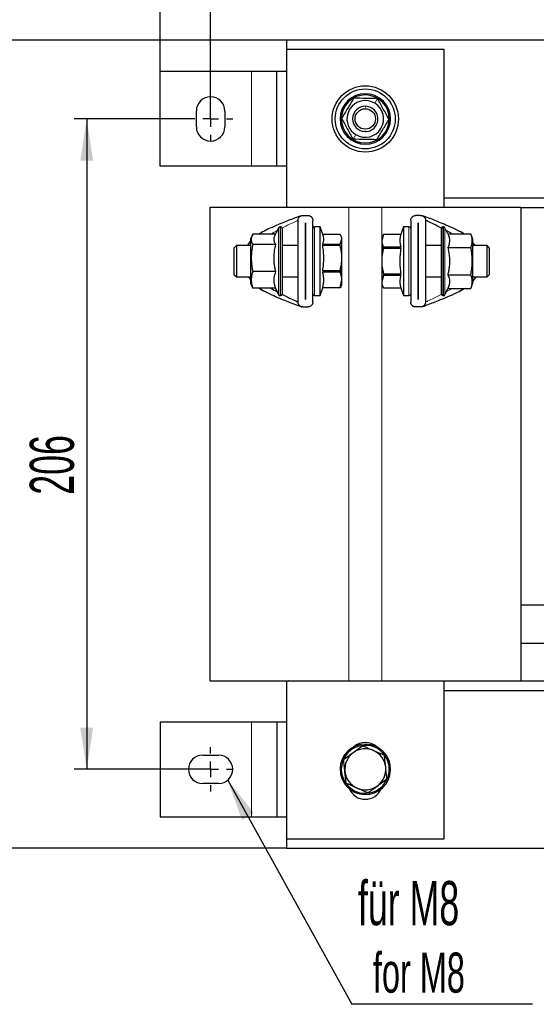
# Paper-space layout 'Blatt2' of a CAD drawing. Header units: millimetres. Extents: x 5 to 418, y 2 to 292.
# Tile 11 of 43: x 58 to 99, y 166 to 243. Entities that reach past the tile are written whole.
import ezdxf

# ---------------------------------------------------------------- set-up
doc = ezdxf.new("R2010")
doc.units = ezdxf.units.MM
doc.layers.add('SLD-0', color=7, linetype='Continuous')
doc.styles.add('SLDTEXTSTYLE0', font='TXT', dxfattribs={"width": 0.605})
doc.dimstyles.new('SLDDIMSTYLE0', dxfattribs={"dimtxt": 3.5, "dimasz": 3.302, "dimexe": 0, "dimexo": 0.0625, "dimgap": 0.875, "dimtad": 1, "dimlfac": 4, "dimrnd": 1e-09, "dimzin": 12, "dimdsep": 46, "dimtxsty": 'SLDTEXTSTYLE0', "dimsah": 1, "dimcen": 0.09, "dimadec": 0, "dimazin": 3, "dimtfac": 1, "dimtofl": 0, "dimtmove": 0, "dimatfit": 3, "dimfxl": 1, "dimfrac": 2, "dimtolj": 1, "dimtzin": 12, "dimarcsym": 0})
doc.dimstyles.new('SLDDIMSTYLE1', dxfattribs={"dimtxt": 0.18, "dimasz": 3.302, "dimexe": 0, "dimexo": 0.0625, "dimgap": 0, "dimtad": 0, "dimtih": 1, "dimtoh": 1, "dimdec": 0, "dimrnd": 1e-09, "dimzin": 0, "dimdsep": 46, "dimtxsty": 'Standard', "dimsah": 1, "dimcen": 0.09, "dimadec": 0, "dimazin": 0, "dimtfac": 3.302, "dimtdec": 0, "dimtofl": 0, "dimtmove": 0, "dimatfit": 3, "dimfxl": 1, "dimfrac": 2, "dimtolj": 1, "dimtzin": 0, "dimarcsym": 0})

# ---------------------------------------------------------------- blocks, each defined once
blk = doc.blocks.new('_D_5')
at = {"layer": 'SLD-0'}
for p, q in [((69.069, 239.374), (69.069, 255.264)), ((151.569, 239.374), (151.569, 255.264)), ((69.069, 254.264), (151.569, 254.264))]:
    blk.add_line(p, q, dxfattribs=at)
for points in [[(69.069, 254.264), (72.371, 253.756), (72.371, 254.772)], [(151.569, 254.264), (148.267, 254.772), (148.267, 253.756)]]:
    blk.add_solid(points, dxfattribs=at)
at = {"layer": 'SLD-0', "insert": (106.309, 258.776), "char_height": 3.5, "attachment_point": 1, "style": 'SLDTEXTSTYLE0'}
blk.add_mtext('330', dxfattribs=at)
blk = doc.blocks.new('_D_6')
at = {"layer": 'SLD-0'}
for p, q in [((71.319, 235.624), (62.263, 235.624)), ((63.263, 235.624), (63.263, 184.124)), ((72.444, 184.124), (62.263, 184.124))]:
    blk.add_line(p, q, dxfattribs=at)
for points in [[(63.263, 235.624), (62.755, 232.322), (63.771, 232.322)], [(63.263, 184.124), (63.771, 187.426), (62.755, 187.426)]]:
    blk.add_solid(points, dxfattribs=at)
at = {"layer": 'SLD-0', "insert": (58.751, 205.864), "char_height": 3.5, "attachment_point": 1, "rotation": 90, "style": 'SLDTEXTSTYLE0'}
blk.add_mtext('206', dxfattribs=at)
blk = doc.blocks.new('_D_7')
at = {"layer": 'SLD-0'}
for p, q in [((79.069, 241.874), (55.416, 241.874)), ((56.416, 241.874), (56.416, 177.874)), ((79.069, 177.874), (55.416, 177.874))]:
    blk.add_line(p, q, dxfattribs=at)
for points in [[(56.416, 241.874), (55.908, 238.572), (56.924, 238.572)], [(56.416, 177.874), (56.924, 181.176), (55.908, 181.176)]]:
    blk.add_solid(points, dxfattribs=at)
at = {"layer": 'SLD-0', "insert": (51.904, 205.864), "char_height": 3.5, "attachment_point": 1, "rotation": 90, "style": 'SLDTEXTSTYLE0'}
blk.add_mtext('256', dxfattribs=at)
blk = doc.blocks.new('_D_8')
at = {"layer": 'SLD-0'}
for p, q in [((73.069, 236.249), (73.069, 248.622)), ((147.569, 237.374), (147.569, 248.622)), ((73.069, 247.622), (147.569, 247.622))]:
    blk.add_line(p, q, dxfattribs=at)
for points in [[(73.069, 247.622), (76.371, 247.114), (76.371, 248.13)], [(147.569, 247.622), (144.267, 248.13), (144.267, 247.114)]]:
    blk.add_solid(points, dxfattribs=at)
at = {"layer": 'SLD-0', "insert": (106.309, 252.134), "char_height": 3.5, "attachment_point": 1, "style": 'SLDTEXTSTYLE0'}
blk.add_mtext('298', dxfattribs=at)
blk = doc.blocks.new('SW_NOTE_0_3')
at = {"layer": 'SLD-0', "color": 0}
blk.add_line((14.303, 0), (0, 0), dxfattribs=at)
at = {"layer": 'SLD-0', "color": 0, "attachment_point": 1, "style": 'SLDTEXTSTYLE0'}
for s, insert, char_height in [('für M8', (0.481, 9.762), 3.5), ('for M8', (1.672, 4.097), 3.175)]:
    blk.add_mtext(s, dxfattribs=dict(at, insert=insert, char_height=char_height))
blk = doc.blocks.new('SW_CENTERMARKSYMBOL_7')
at = {"layer": 'SLD-0', "color": 0}
for p, q in [((0, 1.25), (0, 1.75)), ((-1.25, 0), (-1.75, 0)), ((0, 0), (-0.625, 0)), ((0, 0), (0, 0.625)), ((0, 0), (0, -0.625)), ((0, 0), (0.625, 0)), ((1.25, 0), (1.75, 0)), ((0, -1.25), (0, -1.75))]:
    blk.add_line(p, q, dxfattribs=at)
blk = doc.blocks.new('SW_CENTERMARKSYMBOL_10')
at = {"layer": 'SLD-0', "color": 0}
for p, q in [((0, 1.25), (0, 1.75)), ((-1.25, 0), (-1.75, 0)), ((0, 0), (-0.625, 0)), ((0, 0), (0, 0.625)), ((0, 0), (0, -0.625)), ((0, 0), (0.625, 0)), ((1.25, 0), (1.75, 0)), ((0, -1.25), (0, -1.75))]:
    blk.add_line(p, q, dxfattribs=at)

psp = doc.layouts.new('Blatt2')

# ---------------------------------------------------------------- linework, layer by layer
at = {"color": 7, "linetype": 'Continuous', "lineweight": 25}
for p, q in [((141.569, 241.8742), (79.069, 241.8742)), ((79.069, 241.8742), (79.069, 241.1242)), ((79.069, 241.1242), (79.069, 228.6367)), ((91.569, 241.1242), (79.069, 241.1242)), ((91.569, 228.6367), (91.569, 241.1242)), ((69.069, 231.8742), (69.069, 239.3742)), ((76.319, 239.3742), (69.069, 239.3742)), ((78.319, 239.3742), (76.319, 239.3742)), ((78.319, 231.8742), (78.319, 239.3742)), ((79.069, 239.3742), (78.319, 239.3742)), ((71.944, 234.9992), (71.944, 236.2492)), ((74.194, 236.2492), (74.194, 234.9992)), ((76.319, 231.8742), (69.069, 231.8742)), ((78.319, 231.8742), (76.319, 231.8742)), ((79.069, 231.8742), (78.319, 231.8742)), ((91.569, 229.3742), (104.069, 229.3742)), ((73.0065, 228.6367), (73.0065, 191.1367)), ((73.0065, 228.6367), (84.0065, 228.6367)), ((84.0065, 228.6367), (86.6315, 228.6367)), ((86.6315, 228.6367), (97.6315, 228.6367)), ((97.6315, 228.6367), (97.6315, 191.1367)), ((97.6315, 228.6242), (103.9963, 228.6242)), ((80.3832, 227.9846), (80.7748, 227.9846)), ((89.6998, 227.9846), (89.3082, 227.9846)), ((78.4578, 227.0124), (78.1669, 226.3885)), ((78.6165, 227.0846), (78.5711, 227.0846)), ((78.7415, 226.9596), (78.7415, 221.7596)), ((79.9915, 221.1263), (79.9915, 227.5929)), ((80.5777, 227.3971), (80.5802, 227.3971)), ((80.5777, 221.3221), (80.5777, 227.3971)), ((80.5802, 227.3971), (80.5802, 221.3221)), ((81.1665, 221.1263), (81.1665, 227.5929)), ((81.7415, 227.0846), (81.3027, 227.0846)), ((81.9796, 226.3885), (81.7415, 227.0846)), ((81.7415, 221.6346), (81.7415, 227.0846)), ((88.3415, 227.0846), (88.1352, 226.4813)), ((88.7802, 227.0846), (88.3415, 227.0846)), ((88.3415, 227.0846), (88.3415, 221.6346)), ((88.9165, 227.5929), (88.9165, 221.1263)), ((89.5027, 227.3971), (89.5052, 227.3971)), ((89.5027, 221.3221), (89.5027, 227.3971)), ((89.5052, 227.3971), (89.5052, 221.3221)), ((90.0915, 227.5929), (90.0915, 221.1263)), ((91.3415, 223.0596), (91.3415, 226.9596)), ((91.5119, 227.0846), (91.4665, 227.0846)), ((91.8526, 226.5246), (91.6252, 227.0124)), ((76.3535, 226.3895), (76.2415, 226.1096)), ((76.2415, 226.1096), (76.2415, 222.6248)), ((78.2216, 226.5059), (76.4075, 226.5059)), ((83.324, 226.4717), (81.9511, 226.4717)), ((83.4665, 226.2346), (83.3776, 226.3886)), ((83.4665, 226.0925), (83.4665, 226.2346)), ((86.759, 226.4813), (86.6165, 226.2346)), ((86.759, 226.4799), (86.6165, 225.9834)), ((86.6165, 226.2346), (86.6165, 225.9834)), ((88.1352, 226.4813), (86.759, 226.4813)), ((86.759, 226.4799), (86.759, 226.4813)), ((88.1352, 226.4799), (86.759, 226.4799)), ((88.1352, 226.4799), (88.1352, 226.4813)), ((92.1981, 226.5246), (91.7342, 226.7785)), ((91.8526, 226.5246), (93.6755, 226.5246)), ((93.8415, 226.1096), (93.6755, 226.5246)), ((93.8415, 222.6096), (93.8415, 226.1096)), ((75.1248, 225.6096), (74.9165, 225.4013)), ((74.9165, 225.4013), (74.9165, 223.3179)), ((76.2415, 225.6096), (75.1248, 225.6096)), ((75.1248, 225.6096), (75.1248, 223.1096)), ((76.0078, 225.6096), (76.2415, 225.9421)), ((78.2304, 225.6791), (76.4075, 225.6791)), ((79.9915, 225.6096), (78.7415, 225.6096)), ((80.5802, 225.6096), (80.5777, 225.6096)), ((81.9478, 225.7133), (81.9478, 225.5905)), ((81.9478, 225.7133), (83.324, 225.7133)), ((83.324, 225.5905), (81.9478, 225.5905)), ((83.324, 225.7133), (83.4665, 226.0925)), ((83.324, 225.5905), (83.324, 225.7133)), ((83.4665, 224.606), (83.4665, 226.0925)), ((86.6165, 225.9834), (86.6165, 224.3596)), ((86.759, 225.3527), (86.759, 225.4868)), ((86.759, 225.4868), (88.1352, 225.4868)), ((88.1352, 225.3527), (86.759, 225.3527)), ((88.1352, 225.3527), (88.1352, 225.4868)), ((89.5052, 225.6096), (89.5027, 225.6096)), ((91.3415, 225.6096), (90.0915, 225.6096)), ((91.8526, 225.4421), (93.6755, 225.4421)), ((94.0116, 225.6096), (93.8415, 225.8406)), ((94.9582, 225.6096), (93.8415, 225.6096)), ((95.1665, 225.4013), (94.9582, 225.6096)), ((94.9582, 223.1096), (94.9582, 225.6096)), ((95.1665, 223.3179), (95.1665, 225.4013)), ((83.4665, 222.8731), (83.4665, 224.606)), ((86.6165, 224.3596), (86.6165, 222.7358)), ((74.9165, 223.3179), (75.1248, 223.1096)), ((75.1248, 223.1096), (76.2415, 223.1096)), ((76.0714, 223.1096), (76.2663, 222.8448)), ((78.2304, 223.5329), (76.4075, 223.5329)), ((78.7415, 223.1096), (79.9915, 223.1096)), ((80.5777, 223.1096), (80.5802, 223.1096)), ((81.9478, 223.6215), (81.9478, 223.4784)), ((81.9478, 223.6215), (83.324, 223.6215)), ((83.324, 223.4784), (81.9478, 223.4784)), ((83.324, 223.6215), (83.324, 223.4784)), ((86.759, 223.2323), (86.6165, 222.7358)), ((86.759, 223.3665), (86.759, 223.2323)), ((86.759, 223.3665), (88.1352, 223.3665)), ((88.1352, 223.2323), (86.759, 223.2323)), ((88.1352, 223.2323), (88.1352, 223.3665)), ((89.5027, 223.1096), (89.5052, 223.1096)), ((90.0915, 223.1096), (91.3415, 223.1096)), ((91.3415, 221.7596), (91.3415, 223.0596)), ((91.8526, 223.2771), (93.6755, 223.2771)), ((93.8415, 223.1096), (94.9582, 223.1096)), ((94.0752, 223.1096), (93.8415, 222.7771)), ((94.9582, 223.1096), (95.1665, 223.3179)), ((76.2415, 222.6248), (76.2415, 222.6096)), ((76.2415, 222.6096), (76.3535, 222.3297)), ((76.4075, 222.2133), (76.3565, 222.3309)), ((78.2304, 222.2133), (76.4075, 222.2133)), ((78.2216, 222.2133), (78.4578, 221.7068)), ((81.7415, 221.6346), (81.9511, 222.2474)), ((81.9478, 222.2678), (81.9478, 222.2474)), ((81.9478, 222.2678), (83.324, 222.2678)), ((83.324, 222.2474), (81.9478, 222.2474)), ((83.324, 222.2678), (83.4665, 222.8731)), ((83.377, 222.3309), (83.324, 222.2474)), ((83.324, 222.2678), (83.324, 222.2474)), ((83.3776, 222.3305), (83.4665, 222.4846)), ((83.4665, 222.4846), (83.4665, 222.8731)), ((86.6165, 222.7358), (86.6165, 222.4846)), ((86.6165, 222.4846), (86.759, 222.2378)), ((86.759, 222.2392), (88.1352, 222.2392)), ((86.759, 222.2378), (86.759, 222.2392)), ((86.759, 222.2378), (88.1352, 222.2378)), ((88.1352, 222.2378), (88.1352, 222.2392)), ((88.1352, 222.2378), (88.3415, 221.6346)), ((93.6755, 222.1945), (93.8415, 222.6096)), ((78.5711, 221.6346), (78.6165, 221.6346)), ((81.3027, 221.6346), (81.7415, 221.6346)), ((88.3415, 221.6346), (88.7802, 221.6346)), ((91.4665, 221.6346), (91.5119, 221.6346)), ((91.6252, 221.7068), (91.8526, 222.1945)), ((91.8526, 222.1945), (93.6755, 222.1945)), ((80.3832, 220.7346), (80.7748, 220.7346)), ((80.5802, 221.3221), (80.5777, 221.3221)), ((89.6998, 220.7346), (89.3082, 220.7346)), ((89.5052, 221.3221), (89.5027, 221.3221)), ((99.9162, 197.1242), (97.6315, 197.1242)), ((97.6315, 194.1242), (101.3284, 194.1242)), ((73.0065, 191.1367), (84.0065, 191.1367)), ((78.9963, 191.1367), (78.9963, 191.1242)), ((78.9963, 191.1242), (79.2371, 191.1242)), ((79.069, 191.1242), (79.069, 178.6242)), ((79.2371, 191.1242), (79.2371, 191.1367)), ((79.259, 191.1242), (79.2371, 191.1242)), ((79.259, 191.1242), (81.5367, 191.1242)), ((81.5367, 191.1242), (82.194, 191.1242)), ((82.194, 191.1242), (88.444, 191.1242)), ((84.0065, 191.1367), (86.6315, 191.1367)), ((86.6315, 191.1367), (97.6315, 191.1367)), ((88.444, 191.1242), (89.1013, 191.1242)), ((89.1013, 191.1242), (91.379, 191.1242)), ((91.379, 191.1242), (91.4009, 191.1242)), ((91.4009, 191.1367), (91.4009, 191.1242)), ((91.4009, 191.1242), (91.6417, 191.1242)), ((91.569, 178.6242), (91.569, 191.1242)), ((91.6417, 191.1242), (91.6417, 191.1367)), ((91.6417, 191.1242), (103.9963, 191.1242)), ((93.2973, 191.1367), (93.319, 191.1242)), ((91.569, 190.3742), (104.069, 190.3742)), ((69.069, 187.8742), (69.069, 180.3742)), ((69.069, 187.8742), (76.319, 187.8742)), ((76.319, 187.8742), (78.319, 187.8742)), ((78.319, 187.8742), (78.319, 180.3742)), ((78.319, 187.8742), (79.069, 187.8742)), ((85.1164, 185.9896), (84.3593, 185.4355)), ((85.9748, 185.611), (86.8332, 185.2324)), ((72.444, 185.2492), (73.694, 185.2492)), ((84.3593, 185.4355), (83.6022, 184.8814)), ((86.2787, 182.8129), (87.0358, 183.367)), ((73.694, 182.9992), (72.444, 182.9992)), ((84.6632, 182.6374), (83.8048, 183.016)), ((85.5216, 182.2588), (86.2787, 182.8129)), ((69.069, 180.3742), (76.319, 180.3742)), ((76.319, 180.3742), (78.319, 180.3742)), ((78.319, 180.3742), (79.069, 180.3742)), ((79.069, 178.6242), (91.569, 178.6242)), ((79.069, 178.6242), (79.069, 177.8742)), ((79.069, 177.8742), (141.569, 177.8742))]:
    psp.add_line(p, q, dxfattribs=at)
at = {"color": 7, "linetype": 'Continuous', "lineweight": 18}
for p, q in [((76.319, 231.8742), (76.319, 239.3742)), ((86.0688, 236.8653), (86.2892, 237.2303)), ((86.3852, 237.1968), (86.4414, 237.2796)), ((85.3369, 236.5281), (85.3388, 236.624)), ((85.3011, 234.7202), (85.2992, 234.6244)), ((84.2528, 234.0516), (84.1966, 233.9688)), ((84.5692, 234.3831), (84.3488, 234.0181)), ((84.0065, 228.6367), (84.0065, 191.1367)), ((86.6315, 228.6367), (86.6315, 226.2606)), ((78.4578, 221.7068), (78.4578, 227.0124)), ((78.5711, 227.0846), (78.5711, 221.6346)), ((78.6165, 221.6346), (78.6165, 227.0846)), ((81.3027, 221.6346), (81.3027, 227.0846)), ((88.7802, 227.0846), (88.7802, 221.6346)), ((91.4665, 227.0846), (91.4665, 222.9971)), ((91.5119, 222.9971), (91.5119, 227.0846)), ((91.6252, 227.0124), (91.6252, 223.0332)), ((92.9795, 226.6255), (93.1479, 226.5246)), ((91.4665, 222.9971), (91.4665, 221.6346)), ((91.5119, 221.6346), (91.5119, 222.9971)), ((91.6252, 223.0332), (91.6252, 221.7068)), ((86.6315, 222.4586), (86.6315, 191.1367)), ((91.7342, 221.9407), (92.1981, 222.1945)), ((81.5367, 191.1242), (81.5367, 191.1367)), ((82.194, 191.1242), (82.194, 191.1367)), ((88.444, 191.1242), (88.444, 191.1367)), ((89.1013, 191.1242), (89.1013, 191.1367)), ((76.319, 187.8742), (76.319, 180.3742)), ((84.9854, 185.9947), (84.9678, 186.0931)), ((85.6526, 182.2537), (85.6702, 182.1553))]:
    psp.add_line(p, q, dxfattribs=at)
at = {"color": 7, "linetype": 'Continuous', "lineweight": 25}
for radius in [2.625, 2.375, 0.8083]:
    psp.add_circle((85.319, 235.6242), radius, dxfattribs=at)
for centre, radius, start, end in [((73.069, 236.2492), 1.125, 0, 180), ((85.319, 235.6242), 2, 55.862571, 235.862571), ((85.319, 235.6242), 1.9, 55.862571, 235.862571), ((85.319, 235.6242), 1.45, 88.864037, 238.864037), ((85.319, 235.6242), 2, 235.862571, 55.862571), ((85.319, 235.6242), 1.9, 235.862571, 55.862571), ((85.319, 235.6242), 1.45, 58.864037, 88.864037), ((85.319, 235.6242), 1, 88.864037, 268.864037), ((85.319, 235.6242), 1.45, 238.864037, 58.864037), ((85.319, 235.6242), 1, 268.864037, 88.864037), ((73.069, 234.9992), 1.125, 180, 0), ((78.5711, 226.9596), 0.125, 90, 155), ((78.6165, 226.9596), 0.125, 360, 90), ((81.3027, 226.9483), 0.1363, 90, 180), ((88.7802, 226.9483), 0.1363, 0, 90), ((91.4665, 226.9596), 0.125, 90, 180), ((91.5119, 226.9596), 0.125, 25, 90), ((78.5711, 221.7596), 0.125, 205, 270), ((78.6165, 221.7596), 0.125, 270, 0), ((81.3027, 221.7708), 0.1363, 180, 270), ((88.7802, 221.7708), 0.1363, 270, 0), ((91.4665, 221.7596), 0.125, 180, 270), ((91.5119, 221.7596), 0.125, 270, 335), ((85.319, 184.1242), 2, 100.1124, 280.1124), ((85.319, 184.1242), 1.9, 100.1124, 216.760664), ((85.319, 184.1242), 1.625, 66.199514, 126.199514), ((85.319, 184.8742), 1.375, 48.590378, 131.409622), ((85.319, 184.1242), 2, 280.1124, 100.1124), ((85.319, 184.1242), 1.9, 38.138238, 100.1124), ((85.319, 184.1242), 1.625, 6.199514, 66.199514), ((72.444, 184.1242), 1.125, 90, 270), ((73.694, 184.1242), 1.125, 270, 90), ((85.319, 184.1242), 1.625, 126.199514, 186.199514), ((85.319, 184.1242), 1.9, 280.1124, 36.760664), ((85.319, 184.1242), 1.625, 306.199514, 6.199514), ((85.319, 184.1242), 1.625, 186.199514, 246.199514), ((85.319, 184.1242), 1.9, 218.138238, 280.1124), ((85.319, 183.1242), 1.375, 203.791471, 336.208529), ((85.319, 184.1242), 1.625, 246.199514, 306.199514)]:
    psp.add_arc(centre, radius, start, end, dxfattribs=at)
for points, knots in [([(84.4132, 237.2675), (84.2515, 236.9998), (83.9281, 236.4644), (83.6047, 235.9291), (83.443, 235.6614)], [0, 0, 0, 0, 0.4999949, 1, 1, 1, 1]), ([(86.2892, 237.2303), (85.976, 237.2365), (85.3507, 237.2489), (84.7253, 237.2613), (84.4132, 237.2675)], [0, 0, 0, 0, 0.5008729, 1, 1, 1, 1]), ([(87.195, 235.587), (87.0441, 235.8609), (86.7421, 236.4086), (86.4402, 236.9564), (86.2892, 237.2303)], [0, 0, 0, 0, 0.4999949, 1, 1, 1, 1]), ([(83.443, 235.6614), (83.5939, 235.3875), (83.8959, 234.8398), (84.1978, 234.292), (84.3488, 234.0181)], [0, 0, 0, 0, 0.4999949, 1, 1, 1, 1]), ([(86.2248, 233.9809), (86.3865, 234.2486), (86.7099, 234.784), (87.0333, 235.3193), (87.195, 235.587)], [0, 0, 0, 0, 0.4999949, 1, 1, 1, 1]), ([(86.2248, 233.9809), (85.9116, 233.9871), (85.2862, 233.9995), (84.6609, 234.0119), (84.3488, 234.0181)], [0, 0, 0, 0, 0.5008729, 1, 1, 1, 1]), ([(80.2621, 227.9653), (80.2611, 227.965), (80.2587, 227.9641), (80.2135, 227.9479), (80.0857, 227.9016), (79.8251, 227.8056), (79.443, 227.6611), (78.902, 227.4495), (78.2762, 227.1906), (77.63, 226.9045), (77.2407, 226.7015), (77.0596, 226.607)], [0, 0, 0, 0, 0.0075444, 0.0182828, 0.0663655, 0.137628, 0.2614454, 0.4076085, 0.617531, 0.8220435, 1, 1, 1, 1]), ([(79.9915, 227.5929), (79.9932, 227.6209), (79.9968, 227.6779), (80.0243, 227.7565), (80.066, 227.8273), (80.1155, 227.8818), (80.17, 227.9234), (80.2246, 227.9529), (80.2855, 227.974), (80.3393, 227.9835), (80.3724, 227.9843), (80.3832, 227.9846)], [0, 0, 0, 0, 0.1456878, 0.2965899, 0.4280515, 0.5641088, 0.6595121, 0.7574652, 0.8529913, 0.9521812, 1, 1, 1, 1]), ([(80.7748, 227.9846), (80.7937, 227.9838), (80.8321, 227.9822), (80.8875, 227.9694), (80.9399, 227.9495), (80.9886, 227.9227), (81.0332, 227.8891), (81.0745, 227.8475), (81.1104, 227.7982), (81.1406, 227.7382), (81.1621, 227.6693), (81.165, 227.6186), (81.1665, 227.5929)], [0, 0, 0, 0, 0.0837457, 0.1701848, 0.2538779, 0.3397034, 0.4297781, 0.521754, 0.6278798, 0.7363114, 0.8663221, 1, 1, 1, 1]), ([(88.9165, 227.5929), (88.9182, 227.6209), (88.9218, 227.6779), (88.9493, 227.7565), (88.991, 227.8273), (89.0405, 227.8818), (89.095, 227.9234), (89.1496, 227.9529), (89.2105, 227.974), (89.2643, 227.9835), (89.2974, 227.9843), (89.3082, 227.9846)], [0, 0, 0, 0, 0.1456878, 0.2965899, 0.4280515, 0.5641088, 0.6595121, 0.7574652, 0.8529913, 0.9521812, 1, 1, 1, 1]), ([(89.6998, 227.9846), (89.7187, 227.9838), (89.7571, 227.9822), (89.8125, 227.9694), (89.8649, 227.9495), (89.9136, 227.9227), (89.9582, 227.8891), (89.9995, 227.8475), (90.0354, 227.7982), (90.0656, 227.7382), (90.0871, 227.6693), (90.09, 227.6186), (90.0915, 227.5929)], [0, 0, 0, 0, 0.0837457, 0.1701848, 0.2538779, 0.3397034, 0.4297781, 0.521754, 0.6278798, 0.7363114, 0.8663221, 1, 1, 1, 1]), ([(93.1173, 226.5246), (93.1143, 226.5271), (92.9651, 226.6499), (92.3534, 226.9302), (91.503, 227.3271), (90.5899, 227.6814), (90.0783, 227.8724), (89.8882, 227.9414), (89.8359, 227.9601), (89.8218, 227.9652), (89.8211, 227.9655), (89.8208, 227.9656)], [0, 0, 0, 0, 0.002768, 0.1379697, 0.5089855, 0.7995981, 0.926513, 0.9720824, 0.9885655, 0.9952308, 1, 1, 1, 1]), ([(91.3461, 226.9867), (91.149, 227.0872), (90.788, 227.2712), (90.3763, 227.4645), (90.1605, 227.5623), (90.1087, 227.5853), (90.0946, 227.5916), (90.0925, 227.5925), (90.0915, 227.5929)], [0, 0, 0, 0, 0.44787445, 0.82001141, 0.94471202, 0.96679312, 0.98491039, 1, 1, 1, 1]), ([(76.4075, 226.5059), (76.3802, 226.4488), (76.3391, 226.3632), (76.3073, 226.2476), (76.2929, 226.1597), (76.2899, 226.0709), (76.2986, 225.9812), (76.3189, 225.8914), (76.3529, 225.7905), (76.3875, 225.72), (76.4075, 225.6791)], [0, 0, 0, 0, 0.2088084, 0.3134713, 0.4185288, 0.5258452, 0.633427, 0.741759, 0.8503097, 1, 1, 1, 1]), ([(77.3197, 226.7393), (77.2751, 226.7186), (77.1232, 226.648), (76.9863, 226.5598), (76.8897, 226.4975)], [0, 0, 0, 0, 0.2937132, 1, 1, 1, 1]), ([(78.2304, 225.6791), (78.2028, 225.7281), (78.1473, 225.8263), (78.1084, 225.9515), (78.0948, 226.0528), (78.0946, 226.1299), (78.1048, 226.2074), (78.1264, 226.2938), (78.1524, 226.3539), (78.1674, 226.3883)], [0, 0, 0, 0, 0.2100067, 0.4215173, 0.5279221, 0.6358534, 0.744585, 0.8535747, 1, 1, 1, 1]), ([(81.9478, 225.7133), (81.9709, 225.7753), (82.0173, 225.8997), (82.0399, 226.0893), (82.0202, 226.2484), (81.9944, 226.3481), (81.9807, 226.3842), (81.9791, 226.3883)], [0, 0, 0, 0, 0.2770633, 0.55642497, 0.83868445, 0.98142728, 1, 1, 1, 1]), ([(83.4665, 226.0925), (83.4647, 226.1241), (83.461, 226.1876), (83.4315, 226.2827), (83.3869, 226.3777), (83.345, 226.4403), (83.324, 226.4717)], [0, 0, 0, 0, 0.2469561, 0.4952833, 0.7471831, 1, 1, 1, 1]), ([(88.1352, 226.4799), (88.1121, 226.3989), (88.0657, 226.2361), (88.0434, 225.9879), (88.0618, 225.7795), (88.0973, 225.6122), (88.1226, 225.5287), (88.1352, 225.4868)], [0, 0, 0, 0, 0.2460708, 0.4942578, 0.7459169, 0.8727596, 1, 1, 1, 1]), ([(91.8526, 226.5246), (91.8701, 226.4852), (91.9139, 226.3866), (91.9543, 226.2565), (91.9778, 226.1354), (91.9875, 226.0433), (91.9888, 225.9503), (91.9813, 225.8566), (91.9653, 225.7628), (91.9394, 225.6622), (91.9029, 225.5551), (91.8694, 225.4798), (91.8526, 225.4421)], [0, 0, 0, 0, 0.1108122, 0.2772101, 0.3608565, 0.444657, 0.5301525, 0.6158318, 0.7020388, 0.7884053, 0.8941091, 1, 1, 1, 1]), ([(92.6495, 226.794), (92.7336, 226.7569), (92.8483, 226.7063), (92.9519, 226.6425), (92.9795, 226.6255)], [0, 0, 0, 0, 0.7331237, 1, 1, 1, 1]), ([(93.086, 226.5692), (93.0768, 226.5748), (93.0564, 226.5872), (93.0075, 226.6151), (92.9807, 226.6304)], [0, 0, 0, 0, 0.4502431, 1, 1, 1, 1]), ([(93.6755, 225.4421), (93.6878, 225.4742), (93.7134, 225.5407), (93.7446, 225.6421), (93.7694, 225.7465), (93.7856, 225.8515), (93.7928, 225.9577), (93.7903, 226.0648), (93.7779, 226.1727), (93.7561, 226.2805), (93.7234, 226.3981), (93.6927, 226.4792), (93.6755, 226.5246)], [0, 0, 0, 0, 0.0899804, 0.1860887, 0.2823171, 0.3789798, 0.4758209, 0.5745607, 0.6735044, 0.7730079, 0.87267, 1, 1, 1, 1]), ([(76.4075, 225.6791), (76.3952, 225.6155), (76.3696, 225.4838), (76.3384, 225.2826), (76.3136, 225.0757), (76.2974, 224.8675), (76.2902, 224.6569), (76.2927, 224.4446), (76.305, 224.2307), (76.3269, 224.0169), (76.3596, 223.7838), (76.3903, 223.623), (76.4075, 223.5329)], [0, 0, 0, 0, 0.0899804, 0.1860887, 0.2823171, 0.3789798, 0.4758209, 0.5745607, 0.6735044, 0.7730079, 0.87267, 1, 1, 1, 1]), ([(78.2304, 223.5329), (78.2129, 223.611), (78.1691, 223.8066), (78.1287, 224.0645), (78.1052, 224.3047), (78.0955, 224.4873), (78.0942, 224.6715), (78.1017, 224.8574), (78.1177, 225.0434), (78.1436, 225.2429), (78.1801, 225.4552), (78.2136, 225.6045), (78.2304, 225.6791)], [0, 0, 0, 0, 0.1108122, 0.2772101, 0.3608565, 0.444657, 0.5301525, 0.6158318, 0.7020388, 0.7884053, 0.8941091, 1, 1, 1, 1]), ([(81.9478, 223.6215), (81.9602, 223.7027), (81.985, 223.8652), (82.0115, 224.1108), (82.0284, 224.3579), (82.0341, 224.6053), (82.0285, 224.8524), (82.0117, 225.0988), (81.9852, 225.3451), (81.9603, 225.5087), (81.9478, 225.5905)], [0, 0, 0, 0, 0.1245488, 0.2492466, 0.3745041, 0.5, 0.6244574, 0.7491579, 0.874495, 1, 1, 1, 1]), ([(83.4665, 224.606), (83.4595, 224.7709), (83.4453, 225.1037), (83.3647, 225.4272), (83.324, 225.5905)], [0, 0, 0, 0, 0.4952208, 1, 1, 1, 1]), ([(86.6165, 225.9834), (86.6235, 225.9002), (86.6376, 225.7323), (86.7183, 225.5692), (86.759, 225.4868)], [0, 0, 0, 0, 0.4952208, 1, 1, 1, 1]), ([(86.759, 225.3527), (86.7484, 225.3125), (86.7168, 225.192), (86.6731, 224.988), (86.6355, 224.7393), (86.6185, 224.529), (86.617, 224.402), (86.6165, 224.3596)], [0, 0, 0, 0, 0.1237392, 0.3716472, 0.6214664, 0.873509, 1, 1, 1, 1]), ([(88.1352, 225.3527), (88.1228, 225.2708), (88.098, 225.1068), (88.0715, 224.8591), (88.0546, 224.6099), (88.0489, 224.3603), (88.0545, 224.1111), (88.0713, 223.8625), (88.0978, 223.614), (88.1227, 223.449), (88.1352, 223.3665)], [0, 0, 0, 0, 0.1245488, 0.2492466, 0.3745041, 0.5, 0.6244574, 0.7491579, 0.874495, 1, 1, 1, 1]), ([(91.8526, 225.4421), (91.8802, 225.314), (91.9357, 225.0567), (91.9746, 224.729), (91.9882, 224.4635), (91.9884, 224.2618), (91.9784, 224.0587), (91.9554, 223.826), (91.9158, 223.5646), (91.8737, 223.373), (91.8526, 223.2771)], [0, 0, 0, 0, 0.17982183, 0.36093129, 0.45204223, 0.5444602, 0.6375635, 0.73088772, 0.86523222, 1, 1, 1, 1]), ([(93.6755, 223.2771), (93.7028, 223.4264), (93.7439, 223.6507), (93.7757, 223.9534), (93.7901, 224.1835), (93.7931, 224.4162), (93.7844, 224.6511), (93.7641, 224.8862), (93.7301, 225.1506), (93.6955, 225.3351), (93.6755, 225.4421)], [0, 0, 0, 0, 0.2088084, 0.3134713, 0.4185288, 0.5258452, 0.633427, 0.741759, 0.8503097, 1, 1, 1, 1]), ([(83.324, 223.6215), (83.3346, 223.6613), (83.3662, 223.7808), (83.4099, 223.983), (83.4474, 224.2296), (83.4645, 224.4381), (83.466, 224.5639), (83.4665, 224.606)], [0, 0, 0, 0, 0.1237392, 0.3716472, 0.6214664, 0.873509, 1, 1, 1, 1]), ([(86.6165, 224.3596), (86.6235, 224.1933), (86.6376, 223.8575), (86.7183, 223.5312), (86.759, 223.3665)], [0, 0, 0, 0, 0.4952208, 1, 1, 1, 1]), ([(76.4075, 223.5329), (76.3933, 223.4874), (76.3506, 223.351), (76.312, 223.1668), (76.2929, 222.9804), (76.2899, 222.8386), (76.2986, 222.6954), (76.3189, 222.5521), (76.3529, 222.391), (76.3875, 222.2785), (76.4075, 222.2133)], [0, 0, 0, 0, 0.1043416, 0.3134641, 0.4185227, 0.5258402, 0.6334232, 0.7417563, 0.8503081, 1, 1, 1, 1]), ([(78.2304, 222.2133), (78.2161, 222.2522), (78.1731, 222.3693), (78.1202, 222.5677), (78.0948, 222.7694), (78.0946, 222.9327), (78.1046, 223.0565), (78.1276, 223.1983), (78.1672, 223.3576), (78.2093, 223.4744), (78.2304, 223.5329)], [0, 0, 0, 0, 0.0897412, 0.2700565, 0.4520336, 0.544453, 0.6375578, 0.7308835, 0.8652301, 1, 1, 1, 1]), ([(81.9478, 222.2678), (81.9709, 222.3666), (82.0173, 222.565), (82.0396, 222.8676), (82.0211, 223.1216), (81.9857, 223.3255), (81.9604, 223.4274), (81.9478, 223.4784)], [0, 0, 0, 0, 0.2460708, 0.4942578, 0.7459169, 0.8727596, 1, 1, 1, 1]), ([(83.4665, 222.8731), (83.4595, 222.9744), (83.4453, 223.1791), (83.3647, 223.378), (83.324, 223.4784)], [0, 0, 0, 0, 0.4952208, 1, 1, 1, 1]), ([(88.1352, 223.2323), (88.1121, 223.1512), (88.0656, 222.9882), (88.0434, 222.74), (88.0619, 222.5317), (88.0973, 222.3646), (88.1226, 222.281), (88.1352, 222.2392)], [0, 0, 0, 0, 0.2464171, 0.4948784, 0.7459169, 0.8728708, 1, 1, 1, 1]), ([(91.8526, 223.2771), (91.8669, 223.2451), (91.9099, 223.1491), (91.9628, 222.9863), (91.9882, 222.8209), (91.9884, 222.6869), (91.9784, 222.5854), (91.9554, 222.469), (91.9158, 222.3383), (91.8737, 222.2425), (91.8526, 222.1945)], [0, 0, 0, 0, 0.0897412, 0.2700565, 0.4520336, 0.544453, 0.6375578, 0.7308835, 0.8652301, 1, 1, 1, 1]), ([(93.6755, 222.1945), (93.6897, 222.2318), (93.7324, 222.3437), (93.771, 222.4948), (93.7901, 222.6478), (93.7931, 222.7641), (93.7844, 222.8815), (93.7641, 222.9991), (93.7301, 223.1313), (93.6955, 223.2236), (93.6755, 223.2771)], [0, 0, 0, 0, 0.1043416, 0.3134641, 0.4185227, 0.5258402, 0.6334232, 0.7417563, 0.8503081, 1, 1, 1, 1]), ([(77.4335, 221.9252), (77.3502, 221.9633), (77.1591, 222.0505), (76.9868, 222.16), (76.8897, 222.2217)], [0, 0, 0, 0, 0.4359024, 1, 1, 1, 1]), ([(76.9428, 222.2133), (76.9534, 222.2045), (77.1099, 222.0747), (77.7289, 221.7871), (78.5802, 221.3926), (79.493, 221.0377), (80.0046, 220.8468), (80.1948, 220.7778), (80.2471, 220.759), (80.2612, 220.754), (80.2619, 220.7537), (80.2622, 220.7536)], [0, 0, 0, 0, 0.0097502, 0.1440052, 0.5124233, 0.8010012, 0.9270275, 0.9722779, 0.9886455, 0.9952642, 1, 1, 1, 1]), ([(77.8516, 222.2133), (77.8544, 222.2115), (78.0148, 222.1134), (78.1833, 222.0263), (78.3488, 221.9407)], [0, 0, 0, 0, 0.017902, 1, 1, 1, 1]), ([(86.6165, 222.7358), (86.6183, 222.6944), (86.622, 222.6113), (86.6515, 222.4867), (86.6961, 222.3623), (86.738, 222.2803), (86.759, 222.2392)], [0, 0, 0, 0, 0.2469561, 0.4952833, 0.7471831, 1, 1, 1, 1]), ([(76.997, 222.15), (77.0062, 222.1444), (77.0266, 222.1319), (77.0755, 222.1041), (77.1023, 222.0888)], [0, 0, 0, 0, 0.4502431, 1, 1, 1, 1]), ([(78.7173, 221.7423), (78.921, 221.6384), (79.2885, 221.4511), (79.7067, 221.2546), (79.9225, 221.1569), (79.9743, 221.1339), (79.9884, 221.1276), (79.9905, 221.1267), (79.9915, 221.1263)], [0, 0, 0, 0, 0.45595173, 0.82264454, 0.94552085, 0.96727891, 0.98513115, 1, 1, 1, 1]), ([(89.8209, 220.7538), (89.8219, 220.7542), (89.8243, 220.7551), (89.8695, 220.7713), (89.9973, 220.8175), (90.2579, 220.9136), (90.64, 221.058), (91.181, 221.2696), (91.8068, 221.5285), (92.453, 221.8147), (92.8423, 222.0177), (93.0234, 222.1122)], [0, 0, 0, 0, 0.0075444, 0.0182828, 0.0663655, 0.137628, 0.2614454, 0.4076085, 0.617531, 0.8220435, 1, 1, 1, 1]), ([(92.7633, 221.9799), (92.8079, 222.0005), (92.9436, 222.0633), (93.0659, 222.1418), (93.1479, 222.1945)], [0, 0, 0, 0, 0.3291893, 1, 1, 1, 1]), ([(80.3832, 220.7346), (80.3643, 220.7354), (80.3259, 220.737), (80.2705, 220.7498), (80.2181, 220.7696), (80.1694, 220.7965), (80.1248, 220.8301), (80.0835, 220.8717), (80.0476, 220.921), (80.0174, 220.981), (79.9959, 221.0498), (79.993, 221.1005), (79.9915, 221.1263)], [0, 0, 0, 0, 0.0837457, 0.1701848, 0.2538779, 0.3397034, 0.4297781, 0.521754, 0.6278798, 0.7363114, 0.8663221, 1, 1, 1, 1]), ([(81.1665, 221.1263), (81.1648, 221.0982), (81.1612, 221.0412), (81.1337, 220.9627), (81.092, 220.8918), (81.0425, 220.8374), (80.988, 220.7958), (80.9334, 220.7663), (80.8725, 220.7452), (80.8187, 220.7357), (80.7856, 220.7349), (80.7748, 220.7346)], [0, 0, 0, 0, 0.1456878, 0.2965899, 0.4280515, 0.5641088, 0.6595121, 0.7574652, 0.8529913, 0.9521812, 1, 1, 1, 1]), ([(89.3082, 220.7346), (89.2893, 220.7354), (89.2509, 220.737), (89.1955, 220.7498), (89.1431, 220.7696), (89.0944, 220.7965), (89.0498, 220.8301), (89.0085, 220.8717), (88.9726, 220.921), (88.9424, 220.981), (88.9209, 221.0498), (88.918, 221.1005), (88.9165, 221.1263)], [0, 0, 0, 0, 0.0837457, 0.1701848, 0.2538779, 0.3397034, 0.4297781, 0.521754, 0.6278798, 0.7363114, 0.8663221, 1, 1, 1, 1]), ([(90.0915, 221.1263), (90.0898, 221.0982), (90.0862, 221.0412), (90.0587, 220.9627), (90.017, 220.8918), (89.9675, 220.8374), (89.913, 220.7958), (89.8584, 220.7663), (89.7975, 220.7452), (89.7437, 220.7357), (89.7106, 220.7349), (89.6998, 220.7346)], [0, 0, 0, 0, 0.1456878, 0.2965899, 0.4280515, 0.5641088, 0.6595121, 0.7574652, 0.8529913, 0.9521812, 1, 1, 1, 1]), ([(85.1164, 185.9896), (85.2579, 185.9272), (85.5422, 185.8018), (85.8302, 185.6748), (85.9748, 185.611)], [0, 0, 0, 0, 0.4981128, 1, 1, 1, 1]), ([(83.7035, 183.9487), (83.6971, 184.0075), (83.6843, 184.1253), (83.6651, 184.3019), (83.646, 184.4784), (83.6291, 184.6338), (83.6145, 184.7681), (83.6063, 184.8437), (83.6022, 184.8814)], [0, 0, 0, 0, 0.1880433, 0.3763739, 0.5654879, 0.7548234, 0.877392, 1, 1, 1, 1]), ([(86.9345, 184.2997), (86.9088, 184.5358), (86.8749, 184.8488), (86.8414, 185.1568), (86.8332, 185.2324)], [0, 0, 0, 0, 0.75467667, 1, 1, 1, 1]), ([(87.0358, 183.367), (87.0348, 183.3767), (87.0256, 183.4605), (87.0084, 183.6193), (86.9839, 183.8445), (86.9593, 184.0715), (86.9428, 184.2236), (86.9345, 184.2997)], [0, 0, 0, 0, 0.0314474, 0.2725242, 0.5139432, 0.7566821, 1, 1, 1, 1]), ([(83.8048, 183.016), (83.8038, 183.0257), (83.7704, 183.3331), (83.7364, 183.6458), (83.7035, 183.9487)], [0, 0, 0, 0, 0.03148504, 1, 1, 1, 1]), ([(85.5216, 182.2588), (85.3801, 182.3212), (85.0958, 182.4466), (84.8078, 182.5736), (84.6632, 182.6374)], [0, 0, 0, 0, 0.4981128, 1, 1, 1, 1])]:
    psp.add_open_spline(points, degree=3, knots=knots, dxfattribs=at)
at = {"color": 7, "linetype": 'Continuous', "lineweight": 18}
for points, knots in [([(79.9915, 227.5929), (79.9904, 227.5924), (79.9879, 227.5913), (79.9674, 227.5823), (79.9111, 227.5572), (79.6997, 227.4612), (79.2836, 227.2658), (78.9129, 227.0767), (78.7057, 226.9711)], [0, 0, 0, 0, 0.0158408, 0.0351559, 0.0747454, 0.1759279, 0.5394289, 1, 1, 1, 1]), ([(78.3488, 226.7785), (78.1827, 226.6935), (78.0137, 226.6069), (77.8545, 226.5076), (77.8517, 226.5059)], [0, 0, 0, 0, 0.9823063, 1, 1, 1, 1]), ([(90.0915, 221.1263), (90.0926, 221.1267), (90.0951, 221.1278), (90.1156, 221.1369), (90.1719, 221.162), (90.3833, 221.258), (90.7983, 221.4528), (91.1679, 221.6413), (91.3739, 221.7464)], [0, 0, 0, 0, 0.01588006, 0.03524309, 0.07493067, 0.17636401, 0.54076604, 1, 1, 1, 1])]:
    psp.add_open_spline(points, degree=3, knots=knots, dxfattribs=at)

# ---------------------------------------------------------------- block references
at = {"layer": 'SLD-0'}
for name, p in [('SW_CENTERMARKSYMBOL_7', (73.069, 235.6242)), ('SW_CENTERMARKSYMBOL_10', (73.069, 184.1242)), ('SW_NOTE_0_3', (84.2539, 165.5159))]:
    psp.add_blockref(name, p, dxfattribs=at)

# ---------------------------------------------------------------- dimensions: what is measured, and where the dimension line sits
for base, p1, p2, picture, middle in [((151.569, 254.2643), (69.069, 239.3742), (151.569, 239.3742), '_D_5', (110.319, 254.2643)), ((147.569, 247.6224), (73.069, 236.2492), (147.569, 237.3742), '_D_8', (110.319, 247.6224))]:
    dim = psp.add_linear_dim(base=base, p1=p1, p2=p2, dimstyle='SLDDIMSTYLE0', dxfattribs=at)
    dim.commit()
    dim.dimension.update_dxf_attribs({"geometry": picture, "text_midpoint": middle, "dimtype": 160})
for base, p1, p2, picture, middle in [((56.4158, 177.8742), (79.069, 241.8742), (79.069, 177.8742), '_D_7', (56.4158, 209.8742)), ((63.2626, 184.1242), (71.319, 235.6242), (72.444, 184.1242), '_D_6', (63.2626, 209.8742))]:
    dim = psp.add_linear_dim(base=base, p1=p1, p2=p2, angle=90, dimstyle='SLDDIMSTYLE0', dxfattribs=at)
    dim.commit()
    dim.dimension.update_dxf_attribs({"geometry": picture, "text_midpoint": middle, "dimtype": 160})

# ---------------------------------------------------------------- leaders
psp.add_leader([(74.4274, 183.2711), (84.2539, 165.5159)], dimstyle='SLDDIMSTYLE1', dxfattribs=at)

doc.saveas('drawing.dxf')
